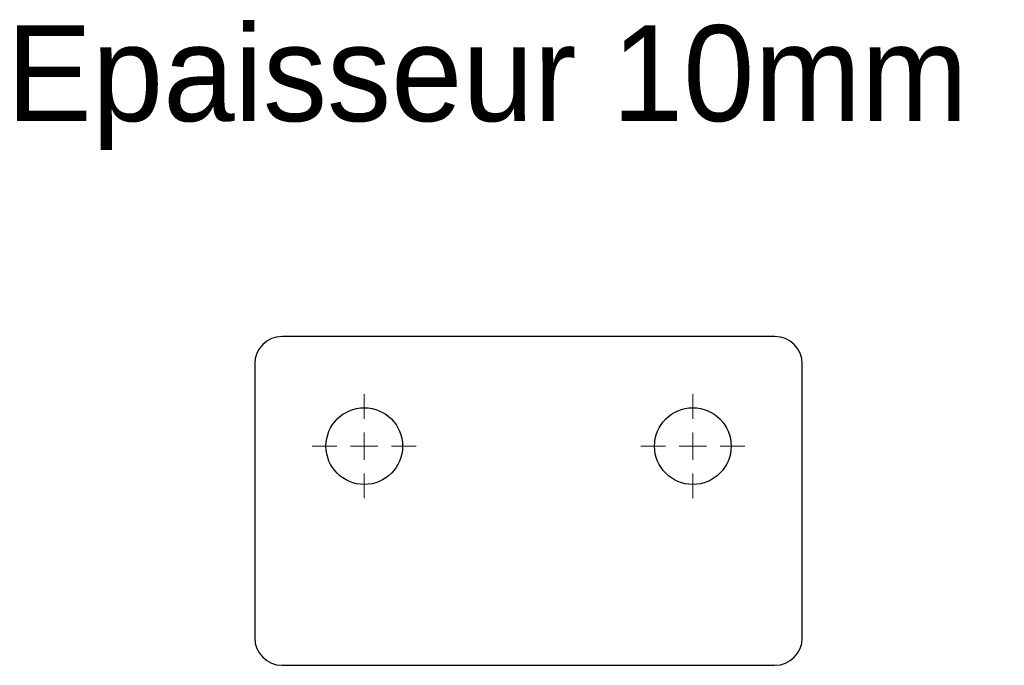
# Model space of a CAD drawing. Header units: millimetres. Extents: x -17 to 163, y 65 to 183.
import ezdxf

# ---------------------------------------------------------------- set-up
doc = ezdxf.new("R2010")
doc.units = ezdxf.units.MM
doc.header["$LTSCALE"] = 0.5

# ---------------------------------------------------------------- blocks, each defined once
blk = doc.blocks.new('SW_CENTERMARKSYMBOL_0')
at = {"color": 0, "linetype": 'Continuous', "lineweight": 18}
for p, q in [((0, 5), (0, 9.5)), ((0, 0), (0, 2.5)), ((-5, 0), (-9.5, 0)), ((0, 0), (-2.5, 0)), ((0, 0), (0, -2.5)), ((0, 0), (2.5, 0)), ((5, 0), (9.5, 0)), ((0, -5), (0, -9.5))]:
    blk.add_line(p, q, dxfattribs=at)
blk = doc.blocks.new('SW_CENTERMARKSYMBOL_1')
at = {"color": 0, "linetype": 'Continuous', "lineweight": 18}
for p, q in [((0, 5), (0, 9.5)), ((0, 0), (0, 2.5)), ((-5, 0), (-9.5, 0)), ((0, 0), (-2.5, 0)), ((0, 0), (0, -2.5)), ((0, 0), (2.5, 0)), ((5, 0), (9.5, 0)), ((0, -5), (0, -9.5))]:
    blk.add_line(p, q, dxfattribs=at)
blk = doc.blocks.new('SW_CENTERMARKSYMBOL_2')
at = {"color": 0, "linetype": 'Continuous', "lineweight": 18}
for p, q in [((0, 5), (0, 9.5)), ((0, 0), (0, 2.5)), ((-5, 0), (-9.5, 0)), ((0, 0), (-2.5, 0)), ((0, 0), (0, -2.5)), ((0, 0), (2.5, 0)), ((5, 0), (9.5, 0)), ((0, -5), (0, -9.5))]:
    blk.add_line(p, q, dxfattribs=at)
blk = doc.blocks.new('SW_CENTERMARKSYMBOL_3')
at = {"color": 0, "linetype": 'Continuous', "lineweight": 18}
for p, q in [((0, 5), (0, 9.5)), ((0, 0), (0, 2.5)), ((-5, 0), (-9.5, 0)), ((0, 0), (-2.5, 0)), ((0, 0), (0, -2.5)), ((0, 0), (2.5, 0)), ((5, 0), (9.5, 0)), ((0, -5), (0, -9.5))]:
    blk.add_line(p, q, dxfattribs=at)

msp = doc.modelspace()

# ---------------------------------------------------------------- linework, layer by layer
at = {"color": 7, "linetype": 'Continuous', "lineweight": 25}
for p, q in [((121.37, 124.84), (31.37, 124.84)), ((26.37, 119.84), (26.37, 69.84)), ((126.37, 69.84), (126.37, 119.84)), ((31.37, 64.84), (121.37, 64.84))]:
    msp.add_line(p, q, dxfattribs=at)
for centre in [(46.37, 104.84), (106.37, 104.84)]:
    msp.add_circle(centre, 7, dxfattribs=at)
for centre, start, end in [((31.37, 119.84), 90, 180), ((121.37, 119.84), 0, 90), ((31.37, 69.84), 180, 270), ((121.37, 69.84), 270, 0)]:
    msp.add_arc(centre, 5, start, end, dxfattribs=at)

# ---------------------------------------------------------------- block references
at = {"color": 8, "linetype": 'Continuous'}
for name, p in [('SW_CENTERMARKSYMBOL_0', (46.37, 104.84)), ('SW_CENTERMARKSYMBOL_2', (46.37, 104.84)), ('SW_CENTERMARKSYMBOL_1', (106.37, 104.84)), ('SW_CENTERMARKSYMBOL_3', (106.37, 104.84))]:
    msp.add_blockref(name, p, dxfattribs=at)

# ---------------------------------------------------------------- texts
at = {"insert": (-18.97, 181.64), "char_height": 17.5, "attachment_point": 1}
msp.add_mtext_dynamic_manual_height_columns('Epaisseur 10mm', width=326.1114, gutter_width=87.5, heights=[0], dxfattribs=at)

doc.saveas('drawing.dxf')
